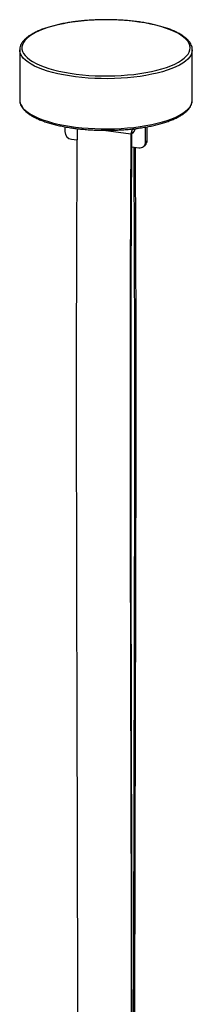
# Paper-space layout '_Dimétrica' of a CAD drawing. Header units: millimetres. Extents: x -752 to 578, y -88 to 1536.
# Tile 3 of 3: x 318 to 438, y 734 to 1419. Entities that reach past the tile are written whole.
import ezdxf

# ---------------------------------------------------------------- set-up
doc = ezdxf.new("R2010")
doc.units = ezdxf.units.MM

psp = doc.layouts.new('_Dimétrica')

# ---------------------------------------------------------------- linework, layer by layer
at = {"color": 7, "linetype": 'Continuous', "lineweight": 25}
for p, q in [((317.96, 1397.58), (317.96, 1397.69)), ((317.96, 1397.58), (317.96, 1362.7)), ((437.96, 1397.58), (437.95, 1397.35)), ((437.96, 1362.7), (437.96, 1397.58)), ((349.36, 1344.17), (349.36, 1340.78)), ((376.2, 1341.71), (395.24, 1339.31)), ((396.67, 1341.96), (396.66, 1342.83)), ((396.67, 1341.96), (396.67, 1342.84)), ((405.49, 1333.71), (405.49, 1343.97)), ((406.55, 1334.65), (406.55, 1344.17)), ((354.04, 1335.48), (357.78, 1335.01)), ((405.49, 1333.71), (406.55, 1334.65)), ((395.91, 1330.2), (400.81, 1329.59)), ((404.12, 1330.55), (405.18, 1331.48))]:
    psp.add_line(p, q, dxfattribs=at)
at = {"color": 7, "linetype": 'Continuous', "lineweight": 25, "flags": 128}
psp.add_lwpolyline([(357.27, 1380.76), (361.58, 1380.28), (365.98, 1379.91), (370.45, 1379.66), (374.97, 1379.52), (379.51, 1379.5), (384.03, 1379.6), (388.52, 1379.82), (392.95, 1380.15), (397.29, 1380.59), (401.51, 1381.15), (405.59, 1381.81), (409.5, 1382.57), (413.22, 1383.44), (416.73, 1384.4), (420.01, 1385.44), (423.04, 1386.57), (425.79, 1387.77), (428.26, 1389.04), (430.42, 1390.37), (432.27, 1391.75), (433.79, 1393.17), (434.97, 1394.63), (435.82, 1396.12), (436.31, 1397.62), (436.46, 1399.13), (436.25, 1400.64), (435.69, 1402.15), (434.78, 1403.63), (433.54, 1405.08), (431.95, 1406.5), (430.05, 1407.87), (427.83, 1409.19), (425.31, 1410.45), (422.5, 1411.64), (419.43, 1412.75), (416.11, 1413.78), (412.56, 1414.72), (408.8, 1415.57), (404.85, 1416.31), (400.75, 1416.96), (396.5, 1417.49), (392.15, 1417.91), (387.71, 1418.22), (383.21, 1418.42), (378.68, 1418.49), (374.14, 1418.45), (369.63, 1418.3), (365.17, 1418.02), (360.78, 1417.64), (356.5, 1417.14), (352.35, 1416.53), (348.35, 1415.81), (344.53, 1415), (340.91, 1414.09), (337.51, 1413.08), (334.36, 1412), (331.47, 1410.83), (328.85, 1409.6), (326.54, 1408.3), (324.53, 1406.94), (322.84, 1405.54), (321.49, 1404.09), (320.48, 1402.62), (319.81, 1401.12), (319.49, 1399.61), (319.52, 1398.1), (319.9, 1396.59), (320.64, 1395.1), (321.71, 1393.63), (323.13, 1392.2), (324.87, 1390.8), (326.94, 1389.45), (329.31, 1388.17), (331.97, 1386.94), (334.92, 1385.79), (338.11, 1384.72), (341.55, 1383.73), (345.21, 1382.84), (349.07, 1382.04), (353.1, 1381.34), (357.27, 1380.76)], dxfattribs=at)
at = {"color": 8, "linetype": 'Continuous', "lineweight": 25, "flags": 128}
for points in [[(356.74, 1378.87), (352.51, 1379.47), (348.43, 1380.17), (344.51, 1380.98), (340.8, 1381.88), (337.3, 1382.87), (334.04, 1383.95), (331.04, 1385.11), (328.32, 1386.35), (325.88, 1387.65), (323.75, 1389.01), (321.94, 1390.41), (320.46, 1391.86), (319.32, 1393.35), (318.52, 1394.86), (318.07, 1396.38), (317.96, 1397.58)], [(437.95, 1397.35), (437.95, 1397.25), (437.7, 1395.72), (437.09, 1394.2), (436.14, 1392.7), (434.85, 1391.23), (433.23, 1389.8), (431.28, 1388.41), (429.02, 1387.08), (426.45, 1385.81), (423.61, 1384.6), (420.49, 1383.48), (417.13, 1382.43), (413.54, 1381.48), (409.73, 1380.62), (405.74, 1379.86), (401.59, 1379.2), (397.3, 1378.65), (392.9, 1378.21), (388.4, 1377.89), (383.85, 1377.68), (379.26, 1377.59), (374.67, 1377.61), (370.09, 1377.75), (365.56, 1378.01), (361.1, 1378.39), (356.74, 1378.87)], [(317.96, 1362.7), (318.07, 1361.5), (318.52, 1359.97), (319.32, 1358.46), (320.46, 1356.98), (321.94, 1355.53), (323.75, 1354.12), (325.88, 1352.76), (328.32, 1351.46), (331.04, 1350.23), (334.04, 1349.07), (337.3, 1347.99), (340.8, 1346.99), (344.51, 1346.09), (348.43, 1345.29), (352.51, 1344.59), (356.74, 1343.99)], [(356.74, 1343.99), (361.1, 1343.5), (365.56, 1343.13), (370.09, 1342.87), (374.67, 1342.73), (379.26, 1342.7), (383.85, 1342.79), (388.4, 1343), (392.9, 1343.33), (397.3, 1343.77), (401.59, 1344.31), (405.74, 1344.97), (409.73, 1345.73), (413.54, 1346.59), (417.13, 1347.55), (420.49, 1348.59), (423.61, 1349.72), (426.45, 1350.92), (429.02, 1352.19), (431.28, 1353.53), (433.23, 1354.92), (434.85, 1356.35), (436.14, 1357.82), (437.09, 1359.32), (437.7, 1360.84), (437.95, 1362.37), (437.96, 1362.7)]]:
    psp.add_lwpolyline(points, dxfattribs=at)
at = {"color": 7, "linetype": 'Continuous', "lineweight": 25}
for centre, radius, start, end in [((401.81, 1338.71), 6.59, 141.25012, 174.77763), ((354.82, 1340.88), 5.46, 181.05871, 261.76054), ((400.85, 1338.58), 5.07, 155.48245, 164.72711), ((402.38, 1334.57), 4.17, 312.15804, 0.97766), ((401.42, 1333.61), 4.07, 261.39863, 1.42061)]:
    psp.add_arc(centre, radius, start, end, dxfattribs=at)
at = {"color": 8, "linetype": 'Continuous', "lineweight": 25}
psp.add_arc((393.24, 1343.82), 5.21, 302.04524, 349.47918, dxfattribs=at)
at = {"color": 7, "linetype": 'Continuous', "lineweight": 25}
for points, knots in [([(437.92, 1397.3), (437.93, 1397.48), (438, 1398.18), (437.79, 1399.41), (437.29, 1400.97), (436.46, 1402.5), (435.34, 1403.99), (433.9, 1405.45), (432.15, 1406.87), (430.11, 1408.23), (427.79, 1409.53), (425.2, 1410.75), (422.38, 1411.9), (419.33, 1412.97), (416.07, 1413.96), (412.61, 1414.86), (408.97, 1415.67), (405.17, 1416.39), (401.23, 1417.01), (397.17, 1417.53), (393.02, 1417.95), (388.78, 1418.27), (384.49, 1418.48), (380.16, 1418.59), (375.82, 1418.59), (371.5, 1418.48), (367.21, 1418.27), (362.97, 1417.95), (358.81, 1417.54), (354.75, 1417.02), (350.82, 1416.4), (347.02, 1415.68), (343.39, 1414.88), (339.93, 1413.98), (336.67, 1413), (333.62, 1411.94), (330.8, 1410.79), (328.22, 1409.57), (325.89, 1408.28), (323.83, 1406.92), (322.05, 1405.48), (320.56, 1403.98), (319.39, 1402.41), (318.56, 1400.8), (318.06, 1399.23), (318, 1398.19), (317.97, 1397.71)], [0, 0, 0, 0, 0.006992, 0.028349, 0.049728, 0.071501, 0.093909, 0.116934, 0.140372, 0.163996, 0.187639, 0.211228, 0.234749, 0.258206, 0.281608, 0.304964, 0.328282, 0.351571, 0.374837, 0.398084, 0.421318, 0.44454, 0.467755, 0.490966, 0.514174, 0.537382, 0.560592, 0.583806, 0.607027, 0.630258, 0.653501, 0.676761, 0.700043, 0.723351, 0.746693, 0.770076, 0.793511, 0.817008, 0.840577, 0.864225, 0.88794, 0.911655, 0.935196, 0.958305, 0.980744, 1, 1, 1, 1]), ([(317.99, 1363.01), (317.98, 1362.89), (317.91, 1362.24), (318.09, 1361.05), (318.55, 1359.49), (319.34, 1357.96), (320.43, 1356.46), (321.83, 1355), (323.54, 1353.57), (325.55, 1352.2), (327.84, 1350.9), (330.4, 1349.66), (333.19, 1348.51), (336.22, 1347.43), (339.46, 1346.43), (342.9, 1345.52), (346.51, 1344.7), (350.3, 1343.97), (353.83, 1343.4), (356.13, 1343.09), (357.09, 1342.97)], [0, 0, 0, 0, 0.012656, 0.0676, 0.122506, 0.178315, 0.235718, 0.294742, 0.354903, 0.415601, 0.476388, 0.537046, 0.597531, 0.657849, 0.718022, 0.778073, 0.838028, 0.897904, 0.957718, 1, 1, 1, 1]), ([(357.09, 1342.97), (357.8, 1342.88), (359.88, 1342.63), (363.39, 1342.29), (367.63, 1341.98), (371.93, 1341.78), (376.26, 1341.69), (380.6, 1341.7), (384.92, 1341.82), (389.21, 1342.04), (393.43, 1342.37), (397.58, 1342.8), (401.62, 1343.33), (405.55, 1343.96), (409.32, 1344.68), (412.94, 1345.5), (416.37, 1346.41), (419.61, 1347.4), (422.63, 1348.47), (425.43, 1349.62), (427.98, 1350.85), (430.28, 1352.15), (432.31, 1353.52), (434.05, 1354.97), (435.5, 1356.48), (436.64, 1358.05), (437.43, 1359.67), (437.88, 1361.2), (437.92, 1362.19), (437.93, 1362.63)], [0, 0, 0, 0, 0.019953, 0.057891, 0.09582, 0.133737, 0.171646, 0.209553, 0.24746, 0.28537, 0.323288, 0.361217, 0.399162, 0.43713, 0.475125, 0.513156, 0.551232, 0.589364, 0.627566, 0.665854, 0.704245, 0.742757, 0.781396, 0.820141, 0.858858, 0.897251, 0.934885, 0.971396, 1, 1, 1, 1]), ([(357.82, 1342.88), (357.66, 1314.31), (357.34, 1256.52), (357.24, 1169.58), (357.31, 1081.6), (357.51, 992.86), (357.74, 909.74), (357.94, 832.26), (358.08, 760.48), (358.12, 687.94), (358.1, 634.58), (358.01, 605.34), (357.99, 600.59)], [0, 0, 0, 0, 0.114912, 0.232368, 0.350924, 0.470656, 0.591639, 0.687623, 0.78446, 0.882188, 0.980843, 1, 1, 1, 1]), ([(397.12, 1342.77), (397.08, 1342.65), (396.98, 1342.37), (396.78, 1342.15), (396.67, 1342.02)], [0, 0, 0, 0, 0.395207, 1, 1, 1, 1]), ([(395.24, 1339.31), (395.08, 1310.35), (394.76, 1252.19), (394.65, 1164.87), (394.72, 1076.88), (394.92, 988.15), (395.16, 905.03), (395.36, 827.55), (395.5, 755.76), (395.54, 683.23), (395.52, 629.87), (395.42, 600.63), (395.41, 595.87)], [0, 0, 0, 0, 0.1162633, 0.2335408, 0.3519153, 0.4714644, 0.5922628, 0.6880999, 0.7847893, 0.8823675, 0.980872, 1, 1, 1, 1]), ([(395.91, 595.81), (395.95, 610.08), (396.05, 648.83), (396.06, 714.53), (395.98, 792.71), (395.82, 872.93), (395.63, 952.39), (395.46, 1031.13), (395.35, 1109.19), (395.37, 1186.6), (395.52, 1263.39), (395.81, 1314.49), (395.96, 1339.92)], [0, 0, 0, 0, 0.057405, 0.155876, 0.264859, 0.372867, 0.479892, 0.585925, 0.690959, 0.794985, 0.898, 1, 1, 1, 1]), ([(397.42, 595.53), (397.38, 610.27), (397.28, 649.38), (397.27, 715.6), (397.35, 793.91), (397.51, 874.42), (397.7, 954.22), (397.87, 1033.26), (397.98, 1111.51), (397.96, 1188.9), (397.82, 1261.69), (397.55, 1308.56), (397.43, 1330.01)], [0, 0, 0, 0, 0.060345, 0.160103, 0.27051, 0.379929, 0.488352, 0.595771, 0.702177, 0.807563, 0.911924, 1, 1, 1, 1]), ([(398.15, 1329.92), (398.28, 1305.21), (398.58, 1251.57), (398.67, 1168.41), (398.61, 1080.31), (398.41, 991.22), (398.17, 907.69), (397.97, 829.85), (397.83, 757.82), (397.79, 685.22), (397.81, 630.99), (397.91, 601.01), (397.93, 595.38)], [0, 0, 0, 0, 0.101453, 0.220205, 0.340067, 0.461119, 0.583435, 0.680477, 0.778382, 0.877186, 0.976929, 1, 1, 1, 1])]:
    psp.add_open_spline(points, degree=3, knots=knots, dxfattribs=at)

doc.saveas('drawing.dxf')
